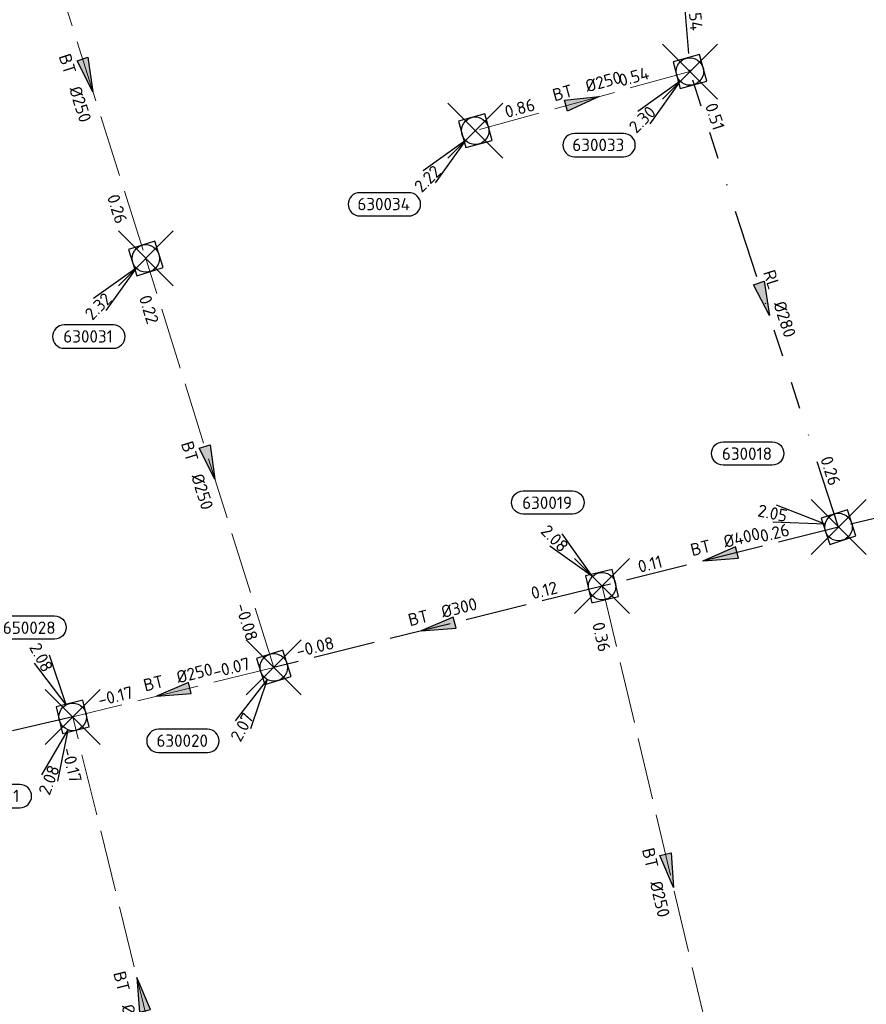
# Model space of a CAD drawing. Header units: metres. Extents: x 153343 to 157271, y 461673 to 467005.
# Tile 172 of 191: x 156823 to 156916, y 464601 to 464708. Entities that reach past the tile are written whole.
import ezdxf
from ezdxf.enums import TextEntityAlignment as Align

# ---------------------------------------------------------------- set-up
doc = ezdxf.new("R2010")
doc.units = ezdxf.units.M
doc.header["$LTSCALE"] = 0.75
doc.header["$PDMODE"] = 3
doc.header["$PDSIZE"] = 3
doc.linetypes.add('RI-HWA_BETON', pattern=[11.4, 9, -2.4])
doc.linetypes.add('RI-RELINEN', pattern=[38, 10, -4, 0, -4, 4, -4, 4, -4, 0, -4])
doc.layers.get('0').update_dxf_attribs({"lineweight": 25})
doc.layers.get('defpoints').update_dxf_attribs({"lineweight": 25})
for name, color, linetype in [('B-OI-RI-HWA_PUTNUMMER-S @ 0.75', 151, 'Continuous'), ('B-OI-RI-HWA_TRANSPORTLEIDING_B+RELINED_280-G', 151, 'RI-RELINEN'), ('B-OI-RI-HWA_TRANSPORTLEIDING_BETON_300-G', 151, 'RI-HWA_BETON'), ('B-OI-RI-HWA_TRANSPORTLEIDING_BETON_400-G', 151, 'RI-HWA_BETON'), ('B-OI-RI-HWA_TRANSPORTLEIDING_BETON_500-G', 151, 'RI-HWA_BETON')]:
    doc.layers.add(name, color=color, linetype=linetype)
for name, color, linetype, lineweight in [('B-OI-RI-HWA_RIOOLPUT_INSPECTIEPUT-S', 151, 'Continuous', 25), ('B-OI-RI-HWA_STROOMRICHTING-S @ 0.75', 151, 'Continuous', 25), ('B-OI-RI-HWA_TRANSPORTLEIDING_BETON_250-G', 151, 'RI-HWA_BETON', 18)]:
    doc.layers.add(name, color=color, linetype=linetype, lineweight=lineweight)
doc.layers.add('inspectieput', color=7, linetype='Continuous', plot=False)
doc.styles.add('NLCS-ISO', font='isocpeur.ttf')

# ---------------------------------------------------------------- blocks, each defined once
blk = doc.blocks.new('*U1914')
at = {"ltscale": 0.1}
blk.add_hatch(color=256, dxfattribs=at).paths.add_polyline_path([(-2.5, 0), (2.5, -0.83), (2.5, 0.83)])
at = {"ltscale": 0.1, "flags": 128}
blk.add_lwpolyline([(-2.5, 0), (2.5, -0.83), (2.5, 0.83)], close=True, dxfattribs=at)
at = {"ltscale": 0.1, "style": 'NLCS-ISO'}
for tag, p in [('BOBL', (-32.19, -3.24)), ('MAT', (-1, -3.74))]:
    blk.add_attdef(tag, text='', height=1.8, dxfattribs=at).set_placement(p, align=Align.BOTTOM_RIGHT)
for tag, p in [('DIA', (1, -3.74)), ('BOBR', (31.24, -3.23))]:
    blk.add_attdef(tag, text='', height=1.8, dxfattribs=at).set_placement(p, align=Align.BOTTOM_LEFT)
at = {"layer": 'defpoints', "ltscale": 0.1, "style": 'NLCS-ISO', "flags": 1}
blk.add_attdef('JVA', text='', height=1.8, dxfattribs=at).set_placement((0, -1), align=Align.TOP_CENTER)
blk = doc.blocks.new('*U1824')
at = {"ltscale": 0.1}
blk.add_hatch(color=256, dxfattribs=at).paths.add_polyline_path([(2.5, 0), (-2.5, -0.83), (-2.5, 0.83)])
at = {"ltscale": 0.1, "flags": 128}
blk.add_lwpolyline([(2.5, 0), (-2.5, -0.83), (-2.5, 0.83)], close=True, dxfattribs=at)
at = {"ltscale": 0.1, "style": 'NLCS-ISO'}
for tag, p in [('BOBL', (-6.87, 0)), ('MAT', (-1, 0.5))]:
    blk.add_attdef(tag, text='', height=1.8, dxfattribs=at).set_placement(p, align=Align.BOTTOM_RIGHT)
for tag, p in [('DIA', (1, 0.5)), ('BOBR', (5.93, 0))]:
    blk.add_attdef(tag, text='', height=1.8, dxfattribs=at).set_placement(p, align=Align.BOTTOM_LEFT)
at = {"layer": 'defpoints', "ltscale": 0.1, "style": 'NLCS-ISO', "flags": 1}
blk.add_attdef('JVA', text='', height=1.8, dxfattribs=at).set_placement((0, -1), align=Align.TOP_CENTER)
blk = doc.blocks.new('*U1808')
at = {"ltscale": 0.1}
blk.add_hatch(color=256, dxfattribs=at).paths.add_polyline_path([(2.5, 0), (-2.5, -0.83), (-2.5, 0.83)])
at = {"ltscale": 0.1, "flags": 128}
blk.add_lwpolyline([(2.5, 0), (-2.5, -0.83), (-2.5, 0.83)], close=True, dxfattribs=at)
at = {"ltscale": 0.1, "style": 'NLCS-ISO'}
for tag, p in [('BOBL', (-7.88, 0)), ('MAT', (-1, 0.5))]:
    blk.add_attdef(tag, text='', height=1.8, dxfattribs=at).set_placement(p, align=Align.BOTTOM_RIGHT)
for tag, p in [('DIA', (1, 0.5)), ('BOBR', (6.94, 0))]:
    blk.add_attdef(tag, text='', height=1.8, dxfattribs=at).set_placement(p, align=Align.BOTTOM_LEFT)
at = {"layer": 'defpoints', "ltscale": 0.1, "style": 'NLCS-ISO', "flags": 1}
blk.add_attdef('JVA', text='', height=1.8, dxfattribs=at).set_placement((0, -1), align=Align.TOP_CENTER)
blk = doc.blocks.new('*U1820')
at = {"ltscale": 0.1}
blk.add_hatch(color=256, dxfattribs=at).paths.add_polyline_path([(2.5, 0), (-2.5, -0.83), (-2.5, 0.83)])
at = {"ltscale": 0.1, "flags": 128}
blk.add_lwpolyline([(2.5, 0), (-2.5, -0.83), (-2.5, 0.83)], close=True, dxfattribs=at)
at = {"ltscale": 0.1, "style": 'NLCS-ISO'}
for tag, p in [('BOBL', (-18.6, -3.24)), ('MAT', (-1, -3.74))]:
    blk.add_attdef(tag, text='', height=1.8, dxfattribs=at).set_placement(p, align=Align.BOTTOM_RIGHT)
for tag, p in [('DIA', (1, -3.74)), ('BOBR', (17.66, -3.24))]:
    blk.add_attdef(tag, text='', height=1.8, dxfattribs=at).set_placement(p, align=Align.BOTTOM_LEFT)
at = {"layer": 'defpoints', "ltscale": 0.1, "style": 'NLCS-ISO', "flags": 1}
blk.add_attdef('JVA', text='', height=1.8, dxfattribs=at).set_placement((0, -1), align=Align.TOP_CENTER)
blk = doc.blocks.new('*U1814')
at = {"ltscale": 0.1}
blk.add_hatch(color=256, dxfattribs=at).paths.add_polyline_path([(2.5, 0), (-2.5, -0.83), (-2.5, 0.83)])
at = {"ltscale": 0.1, "flags": 128}
blk.add_lwpolyline([(2.5, 0), (-2.5, -0.83), (-2.5, 0.83)], close=True, dxfattribs=at)
at = {"ltscale": 0.1, "style": 'NLCS-ISO'}
for tag, p in [('BOBL', (-21.83, -3.24)), ('MAT', (-1, -3.74))]:
    blk.add_attdef(tag, text='', height=1.8, dxfattribs=at).set_placement(p, align=Align.BOTTOM_RIGHT)
for tag, p in [('DIA', (1, -3.74)), ('BOBR', (20.89, -3.23))]:
    blk.add_attdef(tag, text='', height=1.8, dxfattribs=at).set_placement(p, align=Align.BOTTOM_LEFT)
at = {"layer": 'defpoints', "ltscale": 0.1, "style": 'NLCS-ISO', "flags": 1}
blk.add_attdef('JVA', text='', height=1.8, dxfattribs=at).set_placement((0, -1), align=Align.TOP_CENTER)
blk = doc.blocks.new('*U1811')
at = {"ltscale": 0.1}
blk.add_hatch(color=256, dxfattribs=at).paths.add_polyline_path([(-2.5, 0), (2.5, -0.83), (2.5, 0.83)])
at = {"ltscale": 0.1, "flags": 128}
blk.add_lwpolyline([(-2.5, 0), (2.5, -0.83), (2.5, 0.83)], close=True, dxfattribs=at)
at = {"ltscale": 0.1, "style": 'NLCS-ISO'}
for tag, p in [('BOBL', (-5.74, 0)), ('MAT', (-1, 0.5))]:
    blk.add_attdef(tag, text='', height=1.8, dxfattribs=at).set_placement(p, align=Align.BOTTOM_RIGHT)
for tag, p in [('DIA', (1, 0.5)), ('BOBR', (6.32, 0))]:
    blk.add_attdef(tag, text='', height=1.8, dxfattribs=at).set_placement(p, align=Align.BOTTOM_LEFT)
at = {"layer": 'defpoints', "ltscale": 0.1, "style": 'NLCS-ISO', "flags": 1}
blk.add_attdef('JVA', text='', height=1.8, dxfattribs=at).set_placement((0, -1), align=Align.TOP_CENTER)
blk = doc.blocks.new('*U1812')
at = {"ltscale": 0.1}
blk.add_hatch(color=256, dxfattribs=at).paths.add_polyline_path([(2.5, 0), (-2.5, -0.83), (-2.5, 0.83)])
at = {"ltscale": 0.1, "flags": 128}
blk.add_lwpolyline([(2.5, 0), (-2.5, -0.83), (-2.5, 0.83)], close=True, dxfattribs=at)
at = {"ltscale": 0.1, "style": 'NLCS-ISO'}
for tag, p in [('BOBL', (-33.24, -3.24)), ('MAT', (-1, -3.74))]:
    blk.add_attdef(tag, text='', height=1.8, dxfattribs=at).set_placement(p, align=Align.BOTTOM_RIGHT)
for tag, p in [('DIA', (1, -3.74)), ('BOBR', (32.3, -3.23))]:
    blk.add_attdef(tag, text='', height=1.8, dxfattribs=at).set_placement(p, align=Align.BOTTOM_LEFT)
at = {"layer": 'defpoints', "ltscale": 0.1, "style": 'NLCS-ISO', "flags": 1}
blk.add_attdef('JVA', text='', height=1.8, dxfattribs=at).set_placement((0, -1), align=Align.TOP_CENTER)
blk = doc.blocks.new('*U1809')
at = {"ltscale": 0.1}
blk.add_hatch(color=256, dxfattribs=at).paths.add_polyline_path([(-2.5, 0), (2.5, -0.83), (2.5, 0.83)])
at = {"ltscale": 0.1, "flags": 128}
blk.add_lwpolyline([(-2.5, 0), (2.5, -0.83), (2.5, 0.83)], close=True, dxfattribs=at)
at = {"ltscale": 0.1, "style": 'NLCS-ISO'}
for tag, p in [('BOBL', (-15.28, 0)), ('MAT', (-1, 0.5))]:
    blk.add_attdef(tag, text='', height=1.8, dxfattribs=at).set_placement(p, align=Align.BOTTOM_RIGHT)
for tag, p in [('DIA', (1, 0.5)), ('BOBR', (14.34, 0))]:
    blk.add_attdef(tag, text='', height=1.8, dxfattribs=at).set_placement(p, align=Align.BOTTOM_LEFT)
at = {"layer": 'defpoints', "ltscale": 0.1, "style": 'NLCS-ISO', "flags": 1}
blk.add_attdef('JVA', text='', height=1.8, dxfattribs=at).set_placement((0, -1), align=Align.TOP_CENTER)
blk = doc.blocks.new('*U1810')
at = {"ltscale": 0.1}
blk.add_hatch(color=256, dxfattribs=at).paths.add_polyline_path([(2.5, 0), (-2.5, -0.83), (-2.5, 0.83)])
at = {"ltscale": 0.1, "flags": 128}
blk.add_lwpolyline([(2.5, 0), (-2.5, -0.83), (-2.5, 0.83)], close=True, dxfattribs=at)
at = {"ltscale": 0.1, "style": 'NLCS-ISO'}
for tag, p in [('BOBL', (-25.52, 0)), ('MAT', (-1, 0.5))]:
    blk.add_attdef(tag, text='', height=1.8, dxfattribs=at).set_placement(p, align=Align.BOTTOM_RIGHT)
for tag, p in [('DIA', (1, 0.5)), ('BOBR', (24.57, -0.01))]:
    blk.add_attdef(tag, text='', height=1.8, dxfattribs=at).set_placement(p, align=Align.BOTTOM_LEFT)
at = {"layer": 'defpoints', "ltscale": 0.1, "style": 'NLCS-ISO', "flags": 1}
blk.add_attdef('JVA', text='', height=1.8, dxfattribs=at).set_placement((0, -1), align=Align.TOP_CENTER)
blk = doc.blocks.new('*U1801')
at = {"ltscale": 0.1}
blk.add_hatch(color=256, dxfattribs=at).paths.add_polyline_path([(-2.5, 0), (2.5, -0.83), (2.5, 0.83)])
at = {"ltscale": 0.1, "flags": 128}
blk.add_lwpolyline([(-2.5, 0), (2.5, -0.83), (2.5, 0.83)], close=True, dxfattribs=at)
at = {"ltscale": 0.1, "style": 'NLCS-ISO'}
for tag, p in [('BOBL', (-8.4, 0)), ('MAT', (-1, 0.5))]:
    blk.add_attdef(tag, text='', height=1.8, dxfattribs=at).set_placement(p, align=Align.BOTTOM_RIGHT)
for tag, p in [('DIA', (1, 0.5)), ('BOBR', (6.36, 0))]:
    blk.add_attdef(tag, text='', height=1.8, dxfattribs=at).set_placement(p, align=Align.BOTTOM_LEFT)
at = {"layer": 'defpoints', "ltscale": 0.1, "style": 'NLCS-ISO', "flags": 1}
blk.add_attdef('JVA', text='', height=1.8, dxfattribs=at).set_placement((0, -1), align=Align.TOP_CENTER)
blk = doc.blocks.new('B-SRI-PUT_HWA-SO')
at = {"lineweight": -3, "flags": 128}
blk.add_lwpolyline([(-2, -2), (2, -2), (2, 2), (-2, 2)], close=True, dxfattribs=at)
at = {"lineweight": -3}
blk.add_circle((0, 0), 2, dxfattribs=at)
blk = doc.blocks.new('*U1016')
for q in [(-3.36, 8.97), (-5.56, 7.8)]:
    blk.add_line((-0.94, 1.77), q)
blk.add_lwpolyline([(-9.81, 14.71), (-2.65, 14.71, -1), (-2.65, 11.32), (-9.81, 11.32, -1)], format="xyb", close=True)
at = {"ltscale": 0.1, "style": 'NLCS-ISO'}
blk.add_attdef('PUTNR', text='', height=1.8, dxfattribs=at).set_placement((-6.33, 12.98), align=Align.MIDDLE_CENTER)
blk.add_attdef('PUTHGT', text='', height=1.8, rotation=298.0073, dxfattribs=at).set_placement((-5.6, 10.58), align=Align.MIDDLE_LEFT)
blk = doc.blocks.new('*U241')
for q in [(-7.6, -5.83), (-5.83, -7.6)]:
    blk.add_line((-1.41, -1.41), q)
blk.add_lwpolyline([(-16.81, -12.39), (-9.65, -12.39, 1), (-9.65, -9.01), (-16.81, -9.01, 1)], format="xyb", close=True)
at = {"ltscale": 0.1, "style": 'NLCS-ISO'}
blk.add_attdef('PUTHGT', text='', height=1.8, rotation=45, dxfattribs=at).set_placement((-8.44, -8.48), align=Align.MIDDLE_LEFT)
blk.add_attdef('PUTNR', text='', height=1.8, dxfattribs=at).set_placement((-13.33, -8.87), align=Align.MIDDLE_CENTER)
blk = doc.blocks.new('*U979')
for q in [(-7.6, -5.83), (-5.83, -7.6)]:
    blk.add_line((-1.41, -1.41), q)
blk.add_lwpolyline([(-11.89, -13.07), (-4.73, -13.07, 1), (-4.73, -9.68), (-11.89, -9.68, 1)], format="xyb", close=True)
at = {"ltscale": 0.1, "style": 'NLCS-ISO'}
blk.add_attdef('PUTHGT', text='', height=1.8, rotation=45, dxfattribs=at).set_placement((-8.44, -8.48), align=Align.MIDDLE_LEFT)
blk.add_attdef('PUTNR', text='', height=1.8, dxfattribs=at).set_placement((-8.41, -9.54), align=Align.MIDDLE_CENTER)
blk = doc.blocks.new('*U980')
for q in [(-4.54, -8.44), (-2.2, -9.33)]:
    blk.add_line((-0.71, -1.87), q)
blk.add_lwpolyline([(-14.84, -13.22), (-7.68, -13.22, 1), (-7.68, -9.83), (-14.84, -9.83, 1)], format="xyb", close=True)
at = {"ltscale": 0.1, "style": 'NLCS-ISO'}
blk.add_attdef('PUTHGT', text='', height=1.8, rotation=69.234, dxfattribs=at).set_placement((-4.22, -11.2), align=Align.MIDDLE_LEFT)
blk.add_attdef('PUTNR', text='', height=1.8, dxfattribs=at).set_placement((-11.36, -9.69), align=Align.MIDDLE_CENTER)
blk = doc.blocks.new('*U981')
for q in [(-5.6, -7.77), (-3.4, -8.96)]:
    blk.add_line((-0.95, -1.76), q)
blk.add_lwpolyline([(-16.81, -12.39), (-9.65, -12.39, 1), (-9.65, -9.01), (-16.81, -9.01, 1)], format="xyb", close=True)
at = {"ltscale": 0.1, "style": 'NLCS-ISO'}
blk.add_attdef('PUTHGT', text='', height=1.8, rotation=61.7308, dxfattribs=at).set_placement((-5.64, -10.55), align=Align.MIDDLE_LEFT)
blk.add_attdef('PUTNR', text='', height=1.8, dxfattribs=at).set_placement((-13.33, -8.87), align=Align.MIDDLE_CENTER)
blk = doc.blocks.new('*U954')
for q in [(-5.83, 7.6), (-7.6, 5.83)]:
    blk.add_line((-1.41, 1.41), q)
blk.add_lwpolyline([(-11.48, 13.86), (-4.32, 13.86, -1), (-4.32, 10.47), (-11.48, 10.47, -1)], format="xyb", close=True)
at = {"ltscale": 0.1, "style": 'NLCS-ISO'}
blk.add_attdef('PUTNR', text='', height=1.8, dxfattribs=at).set_placement((-8, 12.13), align=Align.MIDDLE_CENTER)
blk.add_attdef('PUTHGT', text='', height=1.8, rotation=315, dxfattribs=at).set_placement((-8.44, 8.48), align=Align.MIDDLE_LEFT)
blk = doc.blocks.new('*U972')
for q in [(-9.05, 3.16), (-9.56, 0.71)]:
    blk.add_line((-1.96, 0.41), q)
blk.add_lwpolyline([(-16.81, 12.39), (-9.65, 12.39, -1), (-9.65, 9.01), (-16.81, 9.01, -1)], format="xyb", close=True)
at = {"ltscale": 0.1, "style": 'NLCS-ISO'}
blk.add_attdef('PUTNR', text='', height=1.8, dxfattribs=at).set_placement((-13.33, 10.67), align=Align.MIDDLE_CENTER)
blk.add_attdef('PUTHGT', text='', height=1.8, rotation=348.2479, dxfattribs=at).set_placement((-11.71, 2.46), align=Align.MIDDLE_LEFT)

msp = doc.modelspace()

# ---------------------------------------------------------------- linework, layer by layer
at = {"layer": 'B-OI-RI-HWA_TRANSPORTLEIDING_B+RELINED_280-G', "transparency": 33554610}
msp.add_line((156912.54, 464652.91), (156896.31, 464702.61), dxfattribs=at)
at = {"layer": 'B-OI-RI-HWA_TRANSPORTLEIDING_BETON_250-G', "transparency": 33554610}
for p, q in [((156824.2, 464722.16), (156836.9, 464682.22)), ((156896.31, 464702.61), (156872.87, 464696.15)), ((156850.87, 464637.6), (156836.9, 464682.22)), ((156886.72, 464646.46), (156901.44, 464584.31)), ((156850.87, 464637.6), (156828.91, 464632.19)), ((156843.83, 464571.71), (156828.91, 464632.19))]:
    msp.add_line(p, q, dxfattribs=at)
at = {"layer": 'B-OI-RI-HWA_TRANSPORTLEIDING_BETON_300-G', "transparency": 33554610}
for p, q in [((156894.24, 464728.36), (156896.31, 464702.61)), ((156886.72, 464646.46), (156850.87, 464637.6))]:
    msp.add_line(p, q, dxfattribs=at)
at = {"layer": 'B-OI-RI-HWA_TRANSPORTLEIDING_BETON_400-G', "transparency": 33554610}
for p, q in [((156912.54, 464652.91), (156886.72, 464646.46)), ((156828.91, 464632.19), (156809.57, 464627.71))]:
    msp.add_line(p, q, dxfattribs=at)
at = {"layer": 'B-OI-RI-HWA_TRANSPORTLEIDING_BETON_500-G', "transparency": 33554610}
msp.add_line((156945.4, 464660.62), (156912.54, 464652.91), dxfattribs=at)
at = {"layer": 'inspectieput', "color": 0, "transparency": 33554610}
for p in [(156896.31, 464702.61), (156872.87, 464696.15), (156836.9, 464682.22), (156912.54, 464652.91), (156886.72, 464646.46), (156850.87, 464637.6), (156828.91, 464632.19), (156828.91, 464632.19)]:
    msp.add_point(p, dxfattribs=at)

# ---------------------------------------------------------------- block references
at = {"layer": 'B-OI-RI-HWA_PUTNUMMER-S @ 0.75', "color": 0, "transparency": 33554610}
ref = msp.add_blockref('*U241', (156896.31, 464702.61), dxfattribs=dict(at, xscale=0.75, yscale=0.75, zscale=0.75))
ref.add_attrib('PUTNR', '630033', dxfattribs={"layer": '0', "ltscale": 0.1, "height": 1.35, "style": 'NLCS-ISO'}).set_placement((156886.31, 464694.61), align=Align.MIDDLE_CENTER)
ref.add_attrib('PUTHGT', '2.30', dxfattribs={"layer": '0', "ltscale": 0.1, "height": 1.35, "rotation": 45, "style": 'NLCS-ISO'}).set_placement((156889.98, 464696.25), align=Align.MIDDLE_LEFT)
ref = msp.add_blockref('*U241', (156872.87, 464696.15), dxfattribs=dict(at, xscale=0.75, yscale=0.75, zscale=0.75))
ref.add_attrib('PUTNR', '630034', dxfattribs={"layer": '0', "ltscale": 0.1, "height": 1.35, "style": 'NLCS-ISO'}).set_placement((156862.87, 464688.15), align=Align.MIDDLE_CENTER)
ref.add_attrib('PUTHGT', '2.22', dxfattribs={"layer": '0', "ltscale": 0.1, "height": 1.35, "rotation": 45, "style": 'NLCS-ISO'}).set_placement((156866.54, 464689.79), align=Align.MIDDLE_LEFT)
ref = msp.add_blockref('*U979', (156836.9, 464682.22), dxfattribs=dict(at, xscale=0.75, yscale=0.75, zscale=0.75))
ref.add_attrib('PUTNR', '630031', dxfattribs={"layer": '0', "ltscale": 0.1, "height": 1.35, "style": 'NLCS-ISO'}).set_placement((156830.59, 464673.71), align=Align.MIDDLE_CENTER)
ref.add_attrib('PUTHGT', '2.32', dxfattribs={"layer": '0', "ltscale": 0.1, "height": 1.35, "rotation": 45, "style": 'NLCS-ISO'}).set_placement((156830.57, 464675.86), align=Align.MIDDLE_LEFT)
at = {"layer": 'B-OI-RI-HWA_PUTNUMMER-S @ 0.75', "color": 0, "transparency": 33554610, "xscale": 0.75, "yscale": 0.75, "zscale": 0.75}
for name, p, values in [('*U972', (156912.54, 464652.91), {'PUTNR': '630018', 'PUTHGT': '2.05'}), ('*U954', (156886.72, 464646.46), {'PUTNR': '630019', 'PUTHGT': '2.08'}), ('*U1016', (156828.91, 464632.19), {'PUTNR': '650028', 'PUTHGT': '2.08'})]:
    msp.add_blockref(name, p, dxfattribs=at).add_auto_attribs(values)
at = {"layer": 'B-OI-RI-HWA_PUTNUMMER-S @ 0.75', "color": 0, "transparency": 33554610}
ref = msp.add_blockref('*U981', (156850.87, 464637.6), dxfattribs=dict(at, xscale=0.75, yscale=0.75, zscale=0.75))
ref.add_attrib('PUTNR', '630020', dxfattribs={"layer": '0', "ltscale": 0.1, "height": 1.35, "style": 'NLCS-ISO'}).set_placement((156840.87, 464629.6), align=Align.MIDDLE_CENTER)
ref.add_attrib('PUTHGT', '2.07', dxfattribs={"layer": '0', "ltscale": 0.1, "height": 1.35, "rotation": 61.7308, "style": 'NLCS-ISO'}).set_placement((156846.64, 464629.68), align=Align.MIDDLE_LEFT)
ref = msp.add_blockref('*U980', (156828.91, 464632.19), dxfattribs=dict(at, xscale=0.75, yscale=0.75, zscale=0.75))
ref.add_attrib('PUTNR', '630021', dxfattribs={"layer": '0', "ltscale": 0.1, "height": 1.35, "style": 'NLCS-ISO'}).set_placement((156820.39, 464623.57), align=Align.MIDDLE_CENTER)
ref.add_attrib('PUTHGT', '2.08', dxfattribs={"layer": '0', "ltscale": 0.1, "height": 1.35, "rotation": 69.234, "style": 'NLCS-ISO'}).set_placement((156825.75, 464623.79), align=Align.MIDDLE_LEFT)
at = {"layer": 'B-OI-RI-HWA_RIOOLPUT_INSPECTIEPUT-S', "transparency": 33554610}
for p, xscale, yscale, zscale, rotation in [((156896.31, 464702.61), 0.75, 0.75, 0.75, 195.4080614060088), ((156872.87, 464696.15), 0.75, 0.75, 0.75, 15.40806140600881), ((156836.9, 464682.22), 0.75, 0.75, 0.75, 107.6394654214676), ((156912.54, 464652.91), 0.75, 0.75, 0.75, 108.0849335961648), ((156886.72, 464646.46), 0.75, 0.75, 0.75, 283.3247609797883), ((156850.87, 464637.6), 0.7499999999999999, 0.7499999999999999, 0.7499999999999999, 107.3847278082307), ((156828.91, 464632.19), 0.7500000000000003, 0.7500000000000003, 0.7500000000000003, 283.857780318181), ((156828.91, 464632.19), 0.7500000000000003, 0.7500000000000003, 0.7500000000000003, 283.857780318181)]:
    msp.add_blockref('B-SRI-PUT_HWA-SO', p, dxfattribs=dict(at, xscale=xscale, yscale=yscale, zscale=zscale, rotation=rotation))
at = {"layer": 'B-OI-RI-HWA_STROOMRICHTING-S @ 0.75', "color": 0, "transparency": 33554610, "xscale": 0.75, "yscale": 0.75, "zscale": 0.75}
for name, p, rotation, values in [('*U1808', (156895.27, 464715.49), 274.5960298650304, {'MAT': 'BT', 'DIA': '%%c300', 'BOBL': '0.71', 'BOBR': '0.54'}), ('*U1820', (156830.55, 464702.19), 287.6394654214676, {'MAT': 'BT', 'DIA': '%%c250', 'BOBL': '0.33', 'BOBR': '0.26'}), ('*U1824', (156884.59, 464699.38), 15.40806140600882, {'MAT': 'BT', 'DIA': '%%c250', 'BOBL': '0.86', 'BOBR': '0.54'}), ('*U1810', (156904.42, 464677.76), 288.0849335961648, {'MAT': 'RL', 'DIA': '%%c280', 'BOBL': '0.51', 'BOBR': '0.26'}), ('*U1814', (156843.89, 464659.91), 287.3847278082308, {'MAT': 'BT', 'DIA': '%%c250', 'BOBL': '0.22', 'BOBR': '-0.08'}), ('*U1801', (156899.63, 464649.68), 14.02580042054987, {'MAT': 'BT', 'DIA': '%%c400', 'BOBL': '0.11', 'BOBR': '0.26'}), ('*U1809', (156868.8, 464642.03), 13.88195992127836, {'MAT': 'BT', 'DIA': '%%c300', 'BOBL': '-0.08', 'BOBR': '0.12'}), ('*U1812', (156894.08, 464615.39), 283.3247609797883, {'MAT': 'BT', 'DIA': '%%c250', 'BOBL': '0.36', 'BOBR': '0.19'}), ('*U1811', (156839.89, 464634.9), 13.83962601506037, {'MAT': 'BT', 'DIA': '%%c250', 'BOBL': '-0.17', 'BOBR': '-0.07'}), ('*U1914', (156836.37, 464601.95), 283.857780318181, {'MAT': 'BT', 'DIA': '%%c250', 'BOBL': '-0.17', 'BOBR': '0.14'})]:
    msp.add_blockref(name, p, dxfattribs=dict(at, rotation=rotation)).add_auto_attribs(values)

doc.saveas('drawing.dxf')
